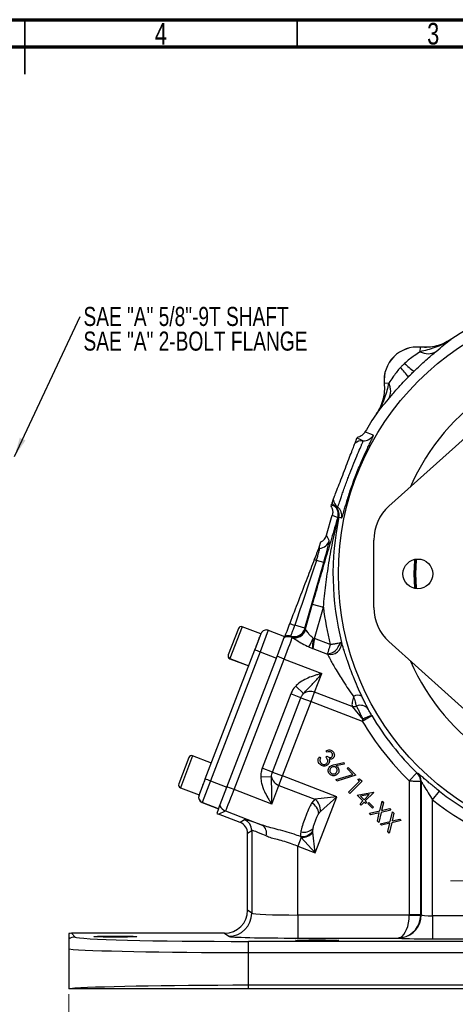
# Model space of a CAD drawing. Header units: inches. Extents: x 0.6 to 16.3, y 0.2 to 11.5.
# Tile 8 of 9: x 8.4 to 11.6, y 4.4 to 11.5. Entities that reach past the tile are written whole.
import ezdxf

# ---------------------------------------------------------------- set-up
doc = ezdxf.new("R2010")
doc.units = ezdxf.units.IN
doc.header["$MEASUREMENT"] = 0
doc.styles.add('SLDTEXTSTYLE0', font='TXT', dxfattribs={"width": 0.75})
doc.dimstyles.new('SLDDIMSTYLE1', dxfattribs={"dimtxt": 0.137795, "dimasz": 0.14, "dimexe": 0, "dimexo": 0.0625, "dimgap": 0.034449, "dimtad": 0, "dimdec": 1, "dimlfac": 1.5, "dimrnd": 1e-09, "dimzin": 12, "dimdsep": 46, "dimtxsty": 'SLDTEXTSTYLE0', "dimblk1": 'CLOSED', "dimblk2": 'CLOSED', "dimsah": 1, "dimcen": 0.09, "dimadec": 0, "dimazin": 3, "dimtfac": 1, "dimtdec": 1, "dimtofl": 0, "dimtmove": 0, "dimatfit": 3, "dimldrblk": 'CLOSED', "dimfxl": 0, "dimfrac": 2, "dimtolj": 1, "dimtzin": 12, "dimarcsym": 0})
doc.dimstyles.new('SLDDIMSTYLE6', dxfattribs={"dimtxt": 0.18, "dimasz": 0.14, "dimexe": 0, "dimexo": 0.0625, "dimgap": 0, "dimtad": 0, "dimtih": 1, "dimtoh": 1, "dimdec": 0, "dimrnd": 1e-09, "dimzin": 0, "dimdsep": 46, "dimtxsty": 'Standard', "dimsah": 1, "dimcen": 0.09, "dimadec": 0, "dimazin": 0, "dimtfac": 0.14, "dimtdec": 0, "dimtofl": 0, "dimtmove": 0, "dimatfit": 3, "dimfxl": 0, "dimfrac": 2, "dimtolj": 1, "dimtzin": 0, "dimarcsym": 0})

# ---------------------------------------------------------------- blocks, each defined once
blk = doc.blocks.new('_Closed')
at = {"color": 0, "linetype": 'ByBlock', "lineweight": -2}
for p, q in [((-1, 0.166667), (0, 0)), ((-1, 0.166667), (-1, -0.166667)), ((0, 0), (-1, -0.166667)), ((0, 0), (-1, 0))]:
    blk.add_line(p, q, dxfattribs=at)
blk = doc.blocks.new('_D_2')
at = {"color": 7, "linetype": 'Continuous', "lineweight": 0}
for p, q in [((11.8677, 4.903), (11.8677, 3.1104)), ((8.781, 4.449), (8.781, 3.1104)), ((10.377, 3.3482), (10.335, 3.3482)), ((10.335, 3.3482), (10.335, 3.1295)), ((10.6825, 3.3482), (10.7244, 3.3482)), ((10.7244, 3.3482), (10.7244, 3.1295)), ((8.781, 3.1498), (10.2142, 3.1498)), ((11.8677, 3.1498), (10.8453, 3.1498)), ((10.335, 3.1295), (10.377, 3.1295)), ((10.7244, 3.1295), (10.6825, 3.1295))]:
    blk.add_line(p, q, dxfattribs=at)
at = {"color": 7, "linetype": 'Continuous', "lineweight": 18, "xscale": 0.14, "yscale": 0.14, "rotation": 180.0000000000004}
blk.add_blockref('_Closed', (8.781, 3.1498, -0.5552), dxfattribs=at)
at = {"color": 7, "linetype": 'Continuous', "lineweight": 18, "xscale": 0.14, "yscale": 0.14}
blk.add_blockref('_Closed', (11.8677, 3.1498, -0.5552), dxfattribs=at)
at = {"color": 7, "linetype": 'Continuous', "lineweight": 18, "char_height": 0.1378, "attachment_point": 1, "style": 'SLDTEXTSTYLE0'}
for s, insert in [('118', (10.377, 3.3071)), ('4.6', (10.4025, 3.101))]:
    blk.add_mtext(s, dxfattribs=dict(at, insert=insert))
blk = doc.blocks.new('SW_CENTERMARKSYMBOL_0')
at = {"color": 0, "linetype": 'Continuous', "lineweight": 18}
for p, q in [((0, 0.1312), (0, 0.326)), ((-0.1312, 0), (-0.326, 0)), ((0, 0), (-0.0656, 0)), ((0, 0), (0, 0.0656)), ((0, 0), (0, -0.0656)), ((0, 0), (0.0656, 0)), ((0.1312, 0), (0.326, 0)), ((0, -0.1312), (0, -0.326))]:
    blk.add_line(p, q, dxfattribs=at)
blk = doc.blocks.new('SW_NOTE_0_2')
at = {"color": 0, "linetype": 'Continuous', "lineweight": 0, "char_height": 0.137795, "attachment_point": 1, "style": 'SLDTEXTSTYLE0'}
for s, insert in [('SAE "A" 5/8"-9T SHAFT', (0.0231, 0.0688)), ('SAE "A" 2-BOLT FLANGE', (0.0231, -0.1094))]:
    blk.add_mtext(s, dxfattribs=dict(at, insert=insert))

msp = doc.modelspace()

# ---------------------------------------------------------------- linework, layer by layer
at = {"color": 7, "linetype": 'Continuous', "lineweight": 70}
for p, q in [((0.5906, 11.4961), (16.3386, 11.4961)), ((0.7874, 11.2992), (16.1417, 11.2992))]:
    msp.add_line(p, q, dxfattribs=at)
at = {"color": 7, "linetype": 'Continuous', "lineweight": 35}
for p, q in [((8.4646, 11.4961), (8.4646, 11.1024)), ((8.4646, 11.2992), (8.4646, 11.4961)), ((10.4331, 11.2992), (10.4331, 11.4961))]:
    msp.add_line(p, q, dxfattribs=at)
at = {"color": 7, "linetype": 'Continuous', "lineweight": 25}
for p, q in [((11.321, 9.095), (11.3241, 9.1275)), ((11.3241, 9.1277), (11.3241, 9.1275)), ((11.5437, 9.1839), (11.5436, 9.1841)), ((11.0617, 8.8651), (11.0615, 8.8651)), ((11.0942, 8.8682), (11.0617, 8.8651)), ((11.0051, 8.6455), (11.0053, 8.6455)), ((11.0962, 7.9782), (11.7393, 8.5569)), ((10.9227, 8.5144), (10.9226, 8.5144)), ((10.6793, 7.9881), (10.6758, 7.9789)), ((10.6793, 7.9881), (10.7005, 7.98)), ((10.7005, 7.98), (10.7045, 7.9792)), ((10.6453, 7.7683), (10.6865, 7.9118)), ((10.6865, 7.9118), (10.6865, 7.9119)), ((10.6865, 7.9118), (10.7259, 7.8967)), ((10.7259, 7.8967), (10.7307, 7.9005)), ((10.7307, 7.9005), (10.7339, 7.8998)), ((10.6646, 7.7298), (10.6453, 7.7683)), ((10.5902, 7.6816), (10.6046, 7.719)), ((10.9866, 7.2442), (10.9866, 7.732)), ((10.5902, 7.6816), (10.5862, 7.671)), ((10.4883, 7.0951), (10.6246, 7.5703)), ((10.6246, 7.5703), (10.5721, 7.5854)), ((10.5419, 7.2699), (10.4896, 7.0876)), ((10.5419, 7.2699), (10.622, 7.247)), ((10.5572, 7.0213), (10.622, 7.247)), ((10.0075, 7.0937), (9.9344, 6.9033)), ((10.1708, 7.0539), (10.0351, 7.106)), ((10.1708, 7.0539), (10.1266, 6.9388)), ((10.2236, 7.08), (10.1639, 6.9245)), ((10.2236, 7.08), (10.3419, 7.0346)), ((10.4883, 7.0951), (10.4149, 7.1162)), ((10.4875, 7.0919), (10.4883, 7.0951)), ((10.4896, 7.0876), (10.4875, 7.0919)), ((10.2822, 6.8791), (10.3419, 7.0346)), ((10.3938, 7.0296), (10.3897, 7.0331)), ((10.3961, 7.0281), (10.3938, 7.0296)), ((10.549, 7.0237), (10.5572, 7.0213)), ((10.6712, 6.9776), (10.5572, 7.0213)), ((11.7393, 6.4193), (11.0962, 6.998)), ((9.7682, 6.0052), (10.1266, 6.9388)), ((10.1639, 6.9245), (9.8056, 5.9909)), ((10.1639, 6.9245), (10.2822, 6.8791)), ((10.5459, 6.948), (10.6505, 6.9079)), ((9.9238, 5.9455), (10.2822, 6.8791)), ((9.9464, 6.8749), (10.0821, 6.8229)), ((9.9467, 6.8757), (10.0824, 6.8236)), ((9.9767, 5.9278), (10.3392, 6.8721)), ((10.3392, 6.8721), (10.2871, 6.8921)), ((10.3392, 6.8721), (10.6108, 6.7678)), ((10.5588, 6.6325), (10.6108, 6.7678)), ((10.478, 6.622), (10.4222, 6.6766)), ((10.5329, 6.5648), (10.5588, 6.6325)), ((10.8291, 6.5287), (10.5588, 6.6325)), ((10.3868, 6.6209), (10.1802, 6.0827)), ((10.2532, 6.0546), (10.4598, 6.5928)), ((10.3263, 6.0266), (10.5329, 6.5648)), ((10.4598, 6.5928), (10.3868, 6.6209)), ((10.4598, 6.5928), (10.5329, 6.5648)), ((10.5329, 6.5648), (10.9032, 6.4226)), ((10.8291, 6.5287), (10.9074, 6.4353)), ((10.9032, 6.4226), (10.972, 6.4634)), ((10.9074, 6.4353), (10.9032, 6.4226)), ((10.972, 6.4634), (10.9716, 6.4641)), ((10.6501, 6.1984), (10.641, 6.2075)), ((9.6491, 6.1601), (9.576, 5.9697)), ((9.8124, 6.1203), (9.6767, 6.1724)), ((10.5937, 6.1661), (10.6024, 6.1574)), ((10.6396, 6.1628), (10.6478, 6.1709)), ((10.2532, 6.0546), (10.1802, 6.0827)), ((10.2532, 6.0546), (10.3263, 6.0266)), ((10.7036, 6.1101), (10.7707, 6.1234)), ((10.7732, 6.1113), (10.713, 6.099)), ((10.7707, 6.1234), (10.7732, 6.1113)), ((10.7926, 6.0803), (10.8009, 6.0887)), ((10.8351, 6.0378), (10.7926, 6.0803)), ((10.8009, 6.0887), (10.8572, 6.0324)), ((9.7682, 6.0052), (9.724, 5.8901)), ((9.8056, 5.9909), (9.7458, 5.8353)), ((9.8056, 5.9909), (9.9238, 5.9455)), ((10.2472, 6.0207), (10.1692, 6.0176)), ((10.3003, 5.9589), (10.3263, 6.0266)), ((10.7184, 5.8761), (10.3263, 6.0266)), ((10.7153, 6), (10.8351, 6.0378)), ((10.7188, 5.989), (10.7153, 6)), ((10.8572, 6.0324), (10.7188, 5.989)), ((10.8038, 5.9085), (10.8838, 5.9885)), ((10.9012, 5.9883), (10.8126, 5.8997)), ((10.8698, 6.0024), (10.8838, 6.0058)), ((10.8838, 5.9885), (10.8698, 6.0024)), ((10.8838, 6.0058), (10.9012, 5.9883)), ((11.2427, 5.9913), (11.2985, 6.0485)), ((11.2427, 5.9913), (11.2427, 5.0231)), ((11.304, 6.0466), (11.3017, 6.0456)), ((11.326, 5.9882), (11.3283, 5.9891)), ((11.326, 5.0231), (11.326, 5.9882)), ((11.3283, 5.9891), (11.3283, 5.0214)), ((9.588, 5.9414), (9.7237, 5.8893)), ((9.5883, 5.9421), (9.724, 5.8901)), ((9.8641, 5.7899), (9.9238, 5.9455)), ((9.9767, 5.9278), (9.9247, 5.9478)), ((10.2483, 5.8236), (9.9767, 5.9278)), ((10.2483, 5.8236), (10.3003, 5.9589)), ((10.3003, 5.9589), (10.5597, 5.8593)), ((11.4116, 5.8536), (11.4611, 5.9164)), ((10.5597, 5.8593), (10.5385, 5.8323)), ((10.7184, 5.8761), (10.5597, 5.8593)), ((10.5625, 5.47), (10.7184, 5.8761)), ((10.5998, 5.7694), (10.7184, 5.8761)), ((10.8126, 5.8997), (10.8038, 5.9085)), ((10.865, 5.8885), (10.9847, 5.9094)), ((10.9073, 5.8462), (10.865, 5.8885)), ((10.8867, 5.8256), (10.9073, 5.8462)), ((10.9528, 5.8916), (10.8897, 5.8808)), ((10.8897, 5.8808), (10.9158, 5.8547)), ((10.9158, 5.8547), (10.9528, 5.8916)), ((10.9865, 5.9076), (10.9247, 5.8458)), ((10.9247, 5.8458), (10.9354, 5.8351)), ((10.9847, 5.9094), (10.9865, 5.9076)), ((11.0295, 5.7741), (11.0462, 5.8434)), ((11.0462, 5.8434), (11.0565, 5.833)), ((11.4116, 5.0151), (11.4116, 5.8536)), ((9.7458, 5.8353), (9.7455, 5.8345)), ((9.8638, 5.7891), (9.7455, 5.8345)), ((9.7458, 5.8353), (9.8641, 5.7899)), ((9.8641, 5.7899), (9.8512, 5.7564)), ((9.8632, 5.7506), (9.9143, 5.7734)), ((9.864, 5.7897), (9.8641, 5.7899)), ((9.9143, 5.7734), (10.1799, 5.6714)), ((10.8956, 5.8167), (10.8867, 5.8256)), ((10.9162, 5.8373), (10.8956, 5.8167)), ((10.9269, 5.8266), (10.9162, 5.8373)), ((10.9354, 5.8351), (10.9269, 5.8266)), ((10.9437, 5.8279), (10.951, 5.8353)), ((10.9768, 5.7948), (10.9437, 5.8279)), ((10.951, 5.8353), (10.9842, 5.8021)), ((10.9556, 5.7567), (11.0295, 5.7741)), ((10.9842, 5.8021), (10.9768, 5.7948)), ((11.1094, 5.7802), (11.04, 5.7636)), ((11.0565, 5.833), (11.0431, 5.7772)), ((11.0431, 5.7772), (11.0992, 5.7904)), ((11.0992, 5.7904), (11.1094, 5.7802)), ((10.021, 5.6901), (9.8632, 5.7506)), ((10.0505, 5.7103), (10.021, 5.6901)), ((10.966, 5.7463), (10.9556, 5.7567)), ((11.0263, 5.7603), (10.966, 5.7463)), ((11.0121, 5.7001), (11.0263, 5.7603)), ((11.0225, 5.6898), (11.0121, 5.7001)), ((11.04, 5.7636), (11.0225, 5.6898)), ((11.0314, 5.6809), (11.1053, 5.6983)), ((11.1053, 5.6983), (11.122, 5.7676)), ((11.1852, 5.7044), (11.1158, 5.6878)), ((11.1323, 5.7573), (11.1189, 5.7014)), ((11.1189, 5.7014), (11.175, 5.7146)), ((11.122, 5.7676), (11.1323, 5.7573)), ((11.175, 5.7146), (11.1852, 5.7044)), ((10.0744, 5.6123), (10.1039, 5.6326)), ((10.1039, 5.6326), (10.1039, 5.0336)), ((10.5457, 5.6286), (10.547, 5.6465)), ((10.5466, 5.62), (10.5457, 5.6286)), ((11.0417, 5.6705), (11.0314, 5.6809)), ((11.1021, 5.6846), (11.0417, 5.6705)), ((11.0879, 5.6243), (11.1021, 5.6846)), ((11.1158, 5.6878), (11.0983, 5.614)), ((10.0744, 5.0558), (10.0744, 5.6123)), ((10.4616, 5.5822), (10.4371, 5.5182)), ((10.4558, 5.5886), (10.4616, 5.5822)), ((10.4616, 5.5822), (10.5625, 5.47)), ((10.5625, 5.47), (10.5466, 5.62)), ((11.0983, 5.614), (11.0879, 5.6243)), ((10.4371, 5.5182), (10.5625, 5.47)), ((10.4371, 5.021), (10.4371, 5.5182)), ((10.1039, 5.0336), (10.0744, 5.0558)), ((10.4371, 5.021), (10.4371, 4.8544)), ((11.2427, 5.021), (10.4371, 5.021)), ((11.326, 5.0231), (11.2427, 5.0231)), ((11.2427, 5.021), (11.3259, 5.0189)), ((11.3283, 5.0214), (11.326, 5.0231)), ((11.4116, 5.0151), (11.4116, 4.8485)), ((11.8076, 5.0151), (11.4116, 5.0151)), ((8.781, 4.8869), (8.781, 4.8475)), ((8.8271, 4.8621), (8.8, 4.8892)), ((9.9078, 4.8892), (8.8, 4.8892)), ((9.9078, 4.8892), (9.9374, 4.867)), ((10.4371, 4.8544), (11.1626, 4.8544)), ((11.4116, 4.8485), (12.3239, 4.8485)), ((8.781, 4.7756), (8.781, 4.4884)), ((10.08, 4.7502), (10.08, 4.8301)), ((13.6489, 4.8301), (10.08, 4.8301)), ((10.08, 4.7502), (13.6489, 4.7502)), ((10.08, 4.5127), (10.08, 4.7502)), ((8.792, 4.4884), (8.781, 4.4884)), ((10.08, 4.4884), (10.08, 4.5127)), ((13.6489, 4.5127), (10.08, 4.5127)), ((13.6489, 4.4884), (10.08, 4.4884))]:
    msp.add_line(p, q, dxfattribs=at)
at = {"color": 8, "linetype": 'Continuous', "lineweight": 25}
for p, q in [((10.0351, 7.106), (9.9467, 6.8757)), ((9.9467, 6.8757), (9.9464, 6.8749)), ((9.6767, 6.1724), (9.5883, 5.9421)), ((9.5883, 5.9421), (9.588, 5.9414))]:
    msp.add_line(p, q, dxfattribs=at)
at = {"color": 7, "linetype": 'Continuous', "lineweight": 25, "flags": 128}
for points in [[(10.9829, 8.4909), (10.9776, 8.493), (10.9566, 8.5012), (10.9227, 8.5144)], [(10.908, 8.4514), (10.9028, 8.4534), (10.8818, 8.4615), (10.8637, 8.4685)], [(10.7049, 7.9793), (10.7101, 7.9773), (10.724, 7.972)], [(10.7339, 7.8998), (10.7392, 7.8978), (10.7532, 7.8926)], [(11.2924, 7.595), (11.2919, 7.5889), (11.2883, 7.4881)], [(11.2883, 7.4881), (11.2919, 7.3873), (11.2924, 7.3812)]]:
    msp.add_lwpolyline(points, dxfattribs=at)
at = {"color": 8, "linetype": 'Continuous', "lineweight": 25, "flags": 128}
for points in [[(11.2785, 7.4881), (11.2821, 7.5884), (11.2824, 7.5934)], [(11.2857, 7.594), (11.2853, 7.5894), (11.2817, 7.4881)], [(11.2824, 7.3828), (11.2821, 7.3878), (11.2785, 7.4881)], [(11.2817, 7.4881), (11.2853, 7.3868), (11.2857, 7.3822)]]:
    msp.add_lwpolyline(points, dxfattribs=at)
at = {"color": 7, "linetype": 'Continuous', "lineweight": 25}
for centre, radius in [((12.7011, 7.4881), 1.9707), ((11.3051, 7.4881), 0.1077)]:
    msp.add_circle(centre, radius, dxfattribs=at)
for centre, radius, start, end in [((12.7011, 7.4881), 2.0533, 55.68866, 124.31134), ((11.3011, 8.8881), 0.2407, 84.52223, 185.47777), ((11.3011, 8.8881), 0.2405, 84.51489, 185.48511), ((11.3768, 9.1953), 0.1148, 240.90304, 301.45399), ((10.9873, 8.7655), 0.2874, 30.49936, 48.25232), ((11.4237, 9.2018), 0.2874, 221.74768, 239.50064), ((10.9939, 8.8124), 0.1148, 328.54601, 29.09696), ((12.7011, 7.4881), 2.0533, 145.68866, 150.01049), ((10.9138, 8.5312), 0.08, 265.87047, 329.75141), ((10.9023, 8.3717), 0.08, 85.86485, 131.15251), ((10.7519, 8.0412), 0.0799, 211.39727, 229.93793), ((10.7538, 8.0425), 0.0803, 210.39756, 232.06472), ((10.754, 8.0423), 0.0799, 209.99106, 232.03919), ((10.7731, 8.0351), 0.08, 186.84749, 232.13515), ((10.649, 7.9188), 0.08, 343.98441, 49.92783), ((10.6537, 7.9185), 0.0791, 346.83627, 50.04854), ((10.6556, 7.9162), 0.08, 348.15756, 52.02966), ((11.3177, 7.732), 0.3312, 131.98469, 180), ((10.6749, 7.9089), 0.08, 348.24859, 52.12953), ((12.7011, 7.4881), 2.0098, 168.17845, 194.3092), ((10.5876, 7.752), 0.0801, 274.94951, 343.90746), ((10.6014, 7.5924), 0.0801, 94.94489, 100.99148), ((11.3073, 9.4418), 1.9967, 247.89062, 248.39372), ((12.7011, 7.4881), 2.0931, 186.61581, 194.11826), ((11.3177, 7.2442), 0.3312, 180, 228.01531), ((16.6836, 23.435), 17.4814, 248.85874, 248.98634), ((10.0274, 7.0861), 0.0213, 69, 159), ((10.2093, 7.0427), 0.04, 69, 159), ((10.4105, 7.1141), 0.0801, 253.46031, 343.90766), ((10.4127, 7.1098), 0.0801, 253.35459, 343.90768), ((10.4166, 7.1058), 0.0795, 253.39139, 344.20139), ((10.3676, 6.953), 0.0803, 69.18139, 110.51555), ((10.3676, 6.9539), 0.0801, 70.85707, 110.3491), ((10.3668, 6.9564), 0.0801, 73.34254, 108.86771), ((10.3649, 6.9606), 0.08, 73.44764, 105.91912), ((10.1265, 7.2046), 0.4596, 327.9309, 336.82233), ((10.6354, 7.0179), 0.111, 277.81046, 345.46101), ((10.6713, 6.9869), 0.0824, 255.95677, 3.12689), ((0.4047, -18.4713), 27.2064, 68.97894, 69.06318), ((9.954, 6.8949), 0.0213, 159, 249), ((9.9543, 6.8956), 0.0213, 159, 249), ((10.5275, 6.5569), 0.0818, 67.49934, 127.23491), ((10.8725, 6.5491), 0.0619, 63.96451, 121.27064), ((10.8383, 6.6055), 0.0773, 263.22283, 287.84233), ((10.8901, 6.4676), 0.0702, 36.84227, 113.61876), ((12.7011, 7.4881), 2.0898, 210.65257, 225.74565), ((11.0153, 6.2808), 0.1884, 103.39765, 124.93181), ((12.7011, 7.4881), 2.0099, 210.65257, 225.74565), ((9.6691, 6.1525), 0.0213, 69, 159), ((0.0463, -19.4049), 27.2064, 68.97894, 69.06318), ((10.3276, 6.036), 0.0818, 190.76509, 250.50066), ((11.2459, 5.9881), 0.0801, 0.03058, 45.83945), ((11.2482, 5.9891), 0.0801, 0.0306, 45.86612), ((9.5957, 5.9613), 0.0213, 159, 249), ((9.596, 5.9621), 0.0213, 159, 249), ((12.7011, 7.4881), 2.002, 231.72847, 259.56328), ((9.7598, 5.8718), 0.04, 159, 249), ((9.7601, 5.8726), 0.04, 159, 249), ((10.5027, 5.78), 0.0977, 353.75158, 54.24842), ((12.7011, 7.4881), 2.0819, 231.72847, 259.56328), ((9.9431, 5.8481), 0.08, 207.59422, 248.92282), ((10.4902, 5.7458), 0.099, 5.52242, 60.84324), ((10.0205, 5.6325), 0.0834, 0.05219, 68.94781), ((10.1427, 5.6145), 0.068, 342.18161, 56.84741), ((10.4665, 5.6857), 0.0977, 263.75555, 324.25866), ((10.4801, 5.7195), 0.099, 257.15676, 312.47758), ((10.4654, 5.6881), 0.106, 267.95385, 320.04615), ((9.9372, 5.0338), 0.1668, 270.06892, 359.94636), ((11.1615, 5.0216), 0.1668, 280.53106, 359.94329), ((11.1593, 5.0232), 0.1667, 358.52616, 359.97382), ((8.8271, 4.7821), 0.08, 90.04245, 125.20579), ((11.1855, 4.901), 0.0439, 258.63391, 278.46993)]:
    msp.add_arc(centre, radius, start, end, dxfattribs=at)
at = {"color": 8, "linetype": 'Continuous', "lineweight": 25}
for start, end in [(23.5162, 156.4838), (203.5162, 336.4838)]:
    msp.add_arc((12.7011, 7.4881), 1.5801, start, end, dxfattribs=at)
at = {"color": 7, "linetype": 'Continuous', "lineweight": 25}
for centre, major_axis, ratio, start_param, end_param in [((10.5684, 7.7905), (-0.0357, 0.0717), 0.998667, 3.147221, 3.969959), ((10.6192, 7.5724), (0.0452, 0.1576), 0.034788, 4.709342, 6.245231), ((11.0946, 6.7351), (-1.0825, 2.2951), 0.022792, 1.13498, 1.139468), ((10.3713, 6.9771), (0.5813, 1.737), 0.001529, 1.213571, 1.491176), ((10.5658, 7.0511), (0.0761, -0.0368), 0.066735, 3.187995, 3.47672), ((10.3364, 6.8732), (0.0597, 0.1556), 0.018159, 4.712389, 6.194904), ((10.5003, 6.934), (-1.0825, 2.2951), 0.022792, 1.515002, 1.51685), ((10.5627, 7.0192), (0.0162, 0.083), 0.068016, 1.558839, 2.613717), ((9.9739, 5.9289), (0.0597, 0.1556), 0.018159, 3.176499, 4.712389), ((9.892, 5.8253), (-0.0732, -0.0326), 0.998783, 0.618044, 0.784789), ((10.4669, 5.5499), (0.4166, -0.1601), 0.032596, 2.343173, 3.119213), ((9.991, 5.6122), (-0.0687, -0.0472), 0.999103, 2.539873, 3.743313), ((10.4371, 5.4722), (0.3333, -0.1602), 0.037993, 2.348907, 3.124947), ((9.9076, 5.0559), (0.1335, -0.1001), 0.999049, 5.356262, 6.926144), ((10.4371, 5.0341), (0.3333, 0), 0.039279, 3.176499, 4.712389), ((11.1622, 5.021), (0.0027, 0.1667), 0.482584, 3.35844, 4.720341), ((11.1622, 5.021), (0.0543, 0.1579), 0.978221, 3.662517, 5.024418), ((11.1593, 5.0232), (0.0667, -0.05), 0.999049, 0.617693, 0.642959), ((11.4116, 5.0216), (0.0833, 0), 0.078558, 3.176499, 4.712389), ((8.8, 4.8092), (0.0566, -0.0566), 0.999315, 2.356537, 2.595912), ((10.08, 4.863), (1.2533, 0), 0.026186, 3.167773, 4.712389), ((10.4371, 4.8675), (0.5, 0), 0.026186, 3.176499, 4.712389), ((11.4116, 4.855), (0.25, 0), 0.026186, 3.235062, 4.712389), ((10.08, 4.783), (1.3333, 0), 0.024615, 3.369097, 4.712389), ((10.08, 4.4799), (1.3333, 0), 0.024615, 1.570796, 2.880021)]:
    msp.add_ellipse(centre, major_axis=major_axis, ratio=ratio, start_param=start_param, end_param=end_param, dxfattribs=at)
for centre in [(9.1177, 4.8652), (10.5764, 4.8368)]:
    msp.add_ellipse(centre, major_axis=(0.1562, 0), ratio=0.026186, dxfattribs=at)
for points, knots in [([(11.5437, 9.1839), (11.5435, 9.1838), (11.5251, 9.1709), (11.4873, 9.1485), (11.4129, 9.1168), (11.3567, 9.1035), (11.321, 9.095)], [0, 0, 0, 0, 0.00233, 0.278135, 0.541057, 1, 1, 1, 1]), ([(11.5436, 9.1841), (11.5274, 9.1742), (11.4945, 9.154), (11.4397, 9.1354), (11.3822, 9.1251), (11.3436, 9.1268), (11.3241, 9.1277)], [0, 0, 0, 0, 0.246215, 0.500001, 0.746214, 1, 1, 1, 1]), ([(11.5437, 9.1839), (11.5428, 9.1833), (11.5266, 9.1723), (11.4927, 9.1536), (11.4393, 9.135), (11.3822, 9.1249), (11.3436, 9.1266), (11.3241, 9.1275)], [0, 0, 0, 0, 0.014322, 0.253699, 0.500028, 0.74622, 1, 1, 1, 1]), ([(11.4367, 9.0974), (11.4559, 9.1134), (11.4849, 9.1377), (11.5186, 9.1644), (11.5352, 9.1774), (11.5436, 9.1839), (11.5437, 9.1839)], [0, 0, 0, 0, 0.493398, 0.7450289, 0.9974526, 1, 1, 1, 1]), ([(11.321, 9.095), (11.3072, 9.0856), (11.2833, 9.0691), (11.2434, 9.0401), (11.2208, 9.0205), (11.2093, 9.0105)], [0, 0, 0, 0, 0.398876, 0.694912, 1, 1, 1, 1]), ([(11.2778, 8.9542), (11.281, 8.9572), (11.2984, 8.9742), (11.3309, 9.0048), (11.3713, 9.0412), (11.4076, 9.0727), (11.4269, 9.0891), (11.4367, 9.0974)], [0, 0, 0, 0, 0.054789, 0.306864, 0.566571, 0.779999, 1, 1, 1, 1]), ([(11.1787, 8.9799), (11.1767, 8.9776), (11.1656, 8.9654), (11.1467, 8.9423), (11.1194, 8.9051), (11.1036, 8.882), (11.0942, 8.8682)], [0, 0, 0, 0, 0.061603, 0.328469, 0.601193, 1, 1, 1, 1]), ([(11.0918, 8.7525), (11.0998, 8.762), (11.1161, 8.7812), (11.1485, 8.8184), (11.188, 8.8624), (11.2191, 8.8948), (11.235, 8.9113)], [0, 0, 0, 0, 0.21336, 0.43352, 0.711269, 1, 1, 1, 1]), ([(11.0615, 8.8651), (11.0624, 8.8461), (11.0642, 8.8076), (11.0541, 8.7506), (11.0354, 8.6952), (11.0153, 8.6623), (11.0051, 8.6455)], [0, 0, 0, 0, 0.246215, 0.500001, 0.746214, 1, 1, 1, 1]), ([(11.0942, 8.8682), (11.0857, 8.8325), (11.0724, 8.7763), (11.0407, 8.7019), (11.0183, 8.6641), (11.0054, 8.6456), (11.0053, 8.6455)], [0, 0, 0, 0, 0.4589434, 0.7218646, 0.9976696, 1, 1, 1, 1]), ([(11.0617, 8.8651), (11.0626, 8.8466), (11.0644, 8.8092), (11.0549, 8.7527), (11.0364, 8.6967), (11.0158, 8.6627), (11.0053, 8.6455)], [0, 0, 0, 0, 0.239385, 0.485722, 0.738731, 1, 1, 1, 1]), ([(11.0053, 8.6455), (11.0053, 8.6456), (11.0117, 8.6539), (11.0247, 8.6706), (11.0515, 8.7043), (11.0757, 8.7333), (11.0918, 8.7525)], [0, 0, 0, 0, 0.002547, 0.254971, 0.506602, 1, 1, 1, 1]), ([(10.7532, 7.8926), (10.7537, 7.8928), (10.755, 7.8935), (10.7588, 7.903), (10.7647, 7.9216), (10.7726, 7.9485), (10.7825, 7.9824), (10.7945, 8.0223), (10.8085, 8.0668), (10.8246, 8.1148), (10.8424, 8.1647), (10.8616, 8.2153), (10.8818, 8.2652), (10.9022, 8.3126), (10.922, 8.3566), (10.9403, 8.3955), (10.9562, 8.4288), (10.9691, 8.4555), (10.9782, 8.4752), (10.9834, 8.4879), (10.9831, 8.4899), (10.9829, 8.4909)], [0, 0, 0, 0, 0.038378, 0.09291, 0.147439, 0.201566, 0.255685, 0.308751, 0.361806, 0.414177, 0.466541, 0.51909, 0.571642, 0.624715, 0.677797, 0.731116, 0.784444, 0.838115, 0.891791, 0.945895, 1, 1, 1, 1]), ([(10.8664, 8.4755), (10.8661, 8.4746), (10.8649, 8.4716), (10.8642, 8.4698), (10.8637, 8.4685)], [0, 0, 0, 0, 0.30853, 1, 1, 1, 1]), ([(10.9226, 8.5144), (10.9174, 8.5071), (10.9069, 8.4925), (10.886, 8.48), (10.8718, 8.4768), (10.8664, 8.4755)], [0, 0, 0, 0, 0.381475, 0.762946, 1, 1, 1, 1]), ([(10.6937, 8.0256), (10.6952, 8.0295), (10.6982, 8.0373), (10.7138, 8.0781), (10.7355, 8.1345), (10.7612, 8.2014), (10.7876, 8.2702), (10.812, 8.3338), (10.832, 8.3858), (10.8457, 8.4217), (10.8484, 8.4285), (10.8497, 8.4319)], [0, 0, 0, 0, 0.11604, 0.231742, 0.345909, 0.4574, 0.56622, 0.674467, 0.78353, 0.895363, 1, 1, 1, 1]), ([(10.724, 7.972), (10.7241, 7.972), (10.7247, 7.9719), (10.7267, 7.975), (10.7315, 7.9869), (10.7384, 8.0063), (10.7472, 8.0322), (10.758, 8.0638), (10.7703, 8.0997), (10.7842, 8.1387), (10.7981, 8.1769), (10.8172, 8.2274), (10.8418, 8.2892), (10.8702, 8.3569), (10.8897, 8.4019), (10.9008, 8.4282), (10.9079, 8.4463), (10.908, 8.4495), (10.908, 8.4514)], [0, 0, 0, 0, 0.006161, 0.063352, 0.120542, 0.177332, 0.234121, 0.290541, 0.346953, 0.401458, 0.455955, 0.500533, 0.600866, 0.700037, 0.802436, 0.856851, 0.911266, 1, 1, 1, 1]), ([(10.8497, 8.4319), (10.8508, 8.4348), (10.8564, 8.4494), (10.8608, 8.4608), (10.8628, 8.4661), (10.8637, 8.4685)], [0, 0, 0, 0, 0.118179, 0.590932, 1, 1, 1, 1]), ([(10.6758, 7.9789), (10.6785, 7.9742), (10.6858, 7.9619), (10.6913, 7.9385), (10.6881, 7.9207), (10.6865, 7.9119)], [0, 0, 0, 0, 0.230653, 0.615325, 1, 1, 1, 1]), ([(10.6793, 7.9881), (10.6796, 7.9887), (10.6802, 7.9904), (10.6813, 7.9934), (10.6821, 7.9952)], [0, 0, 0, 0, 0.376405, 1, 1, 1, 1]), ([(10.6848, 8.0024), (10.6853, 8.0038), (10.6874, 8.0091), (10.691, 8.0186), (10.6937, 8.0256)], [0, 0, 0, 0, 0.273641, 1, 1, 1, 1]), ([(10.7045, 7.9792), (10.7046, 7.9792), (10.7047, 7.9793), (10.7048, 7.9793), (10.7049, 7.9793)], [0, 0, 0, 0, 0.4790001, 1, 1, 1, 1]), ([(10.7259, 7.8967), (10.7108, 7.846), (10.6806, 7.7445), (10.6349, 7.5896), (10.5885, 7.4315), (10.5575, 7.3239), (10.5419, 7.2699)], [0, 0, 0, 0, 0.247523, 0.495355, 0.746644, 1, 1, 1, 1]), ([(10.622, 7.247), (10.6273, 7.3008), (10.6381, 7.4088), (10.6619, 7.5717), (10.6916, 7.7361), (10.7177, 7.8457), (10.7307, 7.9005)], [0, 0, 0, 0, 0.243652, 0.488293, 0.743873, 1, 1, 1, 1]), ([(10.5862, 7.671), (10.5857, 7.6697), (10.5846, 7.667), (10.5791, 7.6527), (10.5713, 7.6324), (10.5631, 7.6108), (10.5578, 7.597), (10.5558, 7.5919)], [0, 0, 0, 0, 0.2156878, 0.4316876, 0.6495951, 0.8692818, 1, 1, 1, 1]), ([(10.5721, 7.5854), (10.5738, 7.5912), (10.5782, 7.6065), (10.5842, 7.6277), (10.5896, 7.6482), (10.5934, 7.6638), (10.5947, 7.6709), (10.5946, 7.672), (10.5945, 7.6722)], [0, 0, 0, 0, 0.133792, 0.349993, 0.507743, 0.714732, 0.929626, 1, 1, 1, 1]), ([(10.5558, 7.5919), (10.5386, 7.5472), (10.4795, 7.3933), (10.4205, 7.2394), (10.3785, 7.1302)], [0, 0, 0, 0, 0.290666, 1, 1, 1, 1]), ([(10.3785, 7.1302), (10.3746, 7.1198), (10.3666, 7.099), (10.356, 7.0713), (10.3479, 7.0503), (10.3439, 7.0398), (10.3432, 7.0381), (10.343, 7.0375)], [0, 0, 0, 0, 0.222174, 0.444339, 0.666786, 0.889725, 1, 1, 1, 1]), ([(10.1266, 6.9388), (10.1323, 6.9537), (10.1411, 6.9766), (10.1516, 7.0041), (10.1589, 7.023), (10.1648, 7.0383), (10.1704, 7.053), (10.1713, 7.0555), (10.1719, 7.057)], [0, 0, 0, 0, 0.239457, 0.368361, 0.5, 0.631639, 0.760543, 1, 1, 1, 1]), ([(10.3878, 7.0373), (10.3878, 7.038), (10.3878, 7.0396), (10.3905, 7.0485), (10.3955, 7.0634), (10.4024, 7.0828), (10.4097, 7.1025), (10.4139, 7.1137), (10.4149, 7.1162)], [0, 0, 0, 0, 0.143666, 0.362557, 0.499576, 0.718483, 0.937389, 1, 1, 1, 1]), ([(10.549, 7.0237), (10.5411, 7.0298), (10.5251, 7.0422), (10.5102, 7.0627), (10.5011, 7.0753), (10.496, 7.0816), (10.4941, 7.0832), (10.4931, 7.0841)], [0, 0, 0, 0, 0.287489, 0.585556, 0.818707, 0.895758, 1, 1, 1, 1]), ([(10.3961, 7.0281), (10.397, 7.0276), (10.4057, 7.0227), (10.4287, 7.0078), (10.4684, 6.983), (10.4997, 6.9682), (10.516, 6.9606)], [0, 0, 0, 0, 0.032981, 0.337416, 0.655229, 1, 1, 1, 1]), ([(10.5459, 6.948), (10.5459, 6.9481), (10.5459, 6.9483), (10.5457, 6.9501), (10.5455, 6.9539), (10.5455, 6.9648), (10.5466, 6.985), (10.5483, 7.008), (10.5489, 7.021), (10.549, 7.0237)], [0, 0, 0, 0, 0.004059, 0.014675, 0.106497, 0.221319, 0.565606, 0.911316, 1, 1, 1, 1]), ([(10.6712, 6.9776), (10.6713, 6.9776), (10.6741, 6.978), (10.6796, 6.979), (10.6883, 6.9805), (10.7032, 6.9831), (10.7163, 6.9853), (10.7316, 6.988), (10.7378, 6.9891), (10.7429, 6.99)], [0, 0, 0, 0, 0.0034307, 0.0967742, 0.1892353, 0.3091438, 0.6284186, 0.6935829, 1, 1, 1, 1]), ([(10.7536, 6.9914), (10.7521, 6.9913), (10.7503, 6.9913), (10.744, 6.9902), (10.7429, 6.99)], [0, 0, 0, 0, 0.809719, 1, 1, 1, 1]), ([(10.8997, 6.6048), (10.8893, 6.6271), (10.8686, 6.6717), (10.8404, 6.739), (10.8158, 6.8028), (10.7963, 6.8576), (10.7805, 6.9053), (10.7658, 6.9517), (10.7581, 6.9767), (10.7536, 6.9914)], [0, 0, 0, 0, 0.168884, 0.337732, 0.479286, 0.620696, 0.732062, 0.843325, 1, 1, 1, 1]), ([(10.516, 6.9606), (10.5171, 6.9601), (10.5225, 6.9577), (10.5316, 6.954), (10.5403, 6.9503), (10.5448, 6.9485), (10.5457, 6.9481), (10.5459, 6.948)], [0, 0, 0, 0, 0.1131466, 0.55018, 0.9074407, 0.987255, 1, 1, 1, 1]), ([(10.6712, 6.9776), (10.6712, 6.9775), (10.6704, 6.9747), (10.6688, 6.9694), (10.6663, 6.961), (10.662, 6.9465), (10.6582, 6.9338), (10.6537, 6.9188), (10.6519, 6.9128), (10.6505, 6.9079)], [0, 0, 0, 0, 0.00343, 0.09677, 0.189228, 0.308603, 0.627922, 0.693581, 1, 1, 1, 1]), ([(10.6505, 6.9079), (10.6506, 6.9078), (10.6509, 6.9075), (10.6512, 6.9072), (10.6513, 6.9069)], [0, 0, 0, 0, 0.209807, 1, 1, 1, 1]), ([(10.6513, 6.9069), (10.6575, 6.8953), (10.6684, 6.8748), (10.6881, 6.839), (10.7094, 6.8014), (10.7348, 6.7586), (10.7664, 6.7084), (10.8018, 6.6555), (10.8275, 6.6199), (10.8404, 6.602)], [0, 0, 0, 0, 0.141796, 0.249424, 0.357201, 0.501868, 0.646684, 0.82333, 1, 1, 1, 1]), ([(10.6108, 6.7678), (10.6107, 6.7678), (10.602, 6.7654), (10.5849, 6.7607), (10.5511, 6.7508), (10.5103, 6.7364), (10.4649, 6.7128), (10.4366, 6.6911), (10.4235, 6.6779), (10.4222, 6.6766)], [0, 0, 0, 0, 0.001933, 0.126805, 0.251622, 0.499636, 0.737052, 0.973799, 1, 1, 1, 1]), ([(10.478, 6.622), (10.4788, 6.623), (10.496, 6.6441), (10.5329, 6.679), (10.5768, 6.7279), (10.6026, 6.7583), (10.6107, 6.7677), (10.6108, 6.7678)], [0, 0, 0, 0, 0.018902, 0.426946, 0.821584, 0.997921, 1, 1, 1, 1]), ([(10.4222, 6.6766), (10.4207, 6.675), (10.4071, 6.6607), (10.395, 6.6416), (10.3876, 6.6231), (10.3868, 6.6209)], [0, 0, 0, 0, 0.096771, 0.892035, 1, 1, 1, 1]), ([(10.4598, 6.5928), (10.4603, 6.5941), (10.4641, 6.6037), (10.4703, 6.6138), (10.4773, 6.6212), (10.478, 6.622)], [0, 0, 0, 0, 0.112705, 0.906271, 1, 1, 1, 1]), ([(10.8404, 6.602), (10.8402, 6.6013), (10.8355, 6.5862), (10.8278, 6.5584), (10.8287, 6.5385), (10.8291, 6.5287)], [0, 0, 0, 0, 0.023642, 0.518923, 1, 1, 1, 1]), ([(10.8404, 6.602), (10.844, 6.5884), (10.8506, 6.5638), (10.8569, 6.5429), (10.8611, 6.5338), (10.8619, 6.5319)], [0, 0, 0, 0, 0.498998, 0.899108, 1, 1, 1, 1]), ([(10.9462, 6.5097), (10.9451, 6.5119), (10.9393, 6.5235), (10.9291, 6.5441), (10.9143, 6.5742), (10.9046, 6.5945), (10.8997, 6.6048)], [0, 0, 0, 0, 0.0865946, 0.4636279, 0.7274973, 1, 1, 1, 1]), ([(10.8619, 6.5319), (10.8653, 6.5245), (10.8739, 6.5053), (10.8904, 6.4704), (10.9027, 6.4449), (10.9074, 6.4353)], [0, 0, 0, 0, 0.281747, 0.729864, 1, 1, 1, 1]), ([(10.9716, 6.4641), (10.9713, 6.4646), (10.9695, 6.4676), (10.9623, 6.48), (10.954, 6.4949), (10.9478, 6.5066), (10.9464, 6.5093), (10.9462, 6.5097)], [0, 0, 0, 0, 0.033201, 0.184022, 0.765509, 0.963391, 1, 1, 1, 1]), ([(10.641, 6.2075), (10.6454, 6.2099), (10.6541, 6.2146), (10.6683, 6.2155), (10.6808, 6.2119), (10.6868, 6.2068), (10.6898, 6.2043)], [0, 0, 0, 0, 0.280367, 0.559802, 0.779809, 1, 1, 1, 1]), ([(10.6811, 6.1957), (10.6787, 6.1977), (10.6738, 6.2017), (10.6622, 6.2033), (10.6547, 6.2003), (10.6501, 6.1984)], [0, 0, 0, 0, 0.280108, 0.5597, 1, 1, 1, 1]), ([(10.6832, 6.1652), (10.6851, 6.1677), (10.6889, 6.1729), (10.6888, 6.1822), (10.6861, 6.19), (10.6828, 6.1938), (10.6811, 6.1957)], [0, 0, 0, 0, 0.278749, 0.558588, 0.779116, 1, 1, 1, 1]), ([(10.6898, 6.2043), (10.6929, 6.2003), (10.6992, 6.1924), (10.702, 6.1783), (10.6997, 6.1653), (10.6948, 6.159), (10.6924, 6.1559)], [0, 0, 0, 0, 0.279978, 0.559774, 0.780047, 1, 1, 1, 1]), ([(10.5968, 6.111), (10.5932, 6.1154), (10.5858, 6.1241), (10.5832, 6.1404), (10.5867, 6.1547), (10.5914, 6.1623), (10.5937, 6.1661)], [0, 0, 0, 0, 0.279839, 0.558922, 0.779224, 1, 1, 1, 1]), ([(10.6024, 6.1574), (10.6005, 6.154), (10.5973, 6.1481), (10.5967, 6.1413), (10.5965, 6.1383)], [0, 0, 0, 0, 0.560712, 1, 1, 1, 1]), ([(10.5965, 6.1383), (10.5972, 6.1343), (10.5986, 6.1272), (10.6034, 6.1218), (10.6056, 6.1195)], [0, 0, 0, 0, 0.558676, 1, 1, 1, 1]), ([(10.6463, 6.1175), (10.6483, 6.12), (10.6523, 6.125), (10.6542, 6.1347), (10.652, 6.1488), (10.6447, 6.157), (10.6396, 6.1628)], [0, 0, 0, 0, 0.1866723, 0.3735058, 0.5602504, 1, 1, 1, 1]), ([(10.6478, 6.1709), (10.6506, 6.1685), (10.6562, 6.1636), (10.666, 6.1597), (10.6761, 6.1598), (10.6808, 6.1634), (10.6832, 6.1652)], [0, 0, 0, 0, 0.280953, 0.561433, 0.7808, 1, 1, 1, 1]), ([(10.6657, 6.131), (10.6649, 6.1265), (10.6634, 6.1184), (10.6581, 6.1122), (10.6557, 6.1095)], [0, 0, 0, 0, 0.559504, 1, 1, 1, 1]), ([(10.6924, 6.1559), (10.6901, 6.1539), (10.6855, 6.1501), (10.675, 6.147), (10.6675, 6.1483), (10.6628, 6.1491)], [0, 0, 0, 0, 0.280348, 0.560451, 1, 1, 1, 1]), ([(10.6628, 6.1491), (10.664, 6.1458), (10.6661, 6.14), (10.6658, 6.1338), (10.6657, 6.131)], [0, 0, 0, 0, 0.559801, 1, 1, 1, 1]), ([(10.1802, 6.0827), (10.177, 6.0734), (10.1699, 6.0524), (10.1695, 6.0301), (10.1692, 6.0176)], [0, 0, 0, 0, 0.438478, 1, 1, 1, 1]), ([(10.2472, 6.0207), (10.2474, 6.0271), (10.2477, 6.0387), (10.2515, 6.0497), (10.2532, 6.0546)], [0, 0, 0, 0, 0.549886, 1, 1, 1, 1]), ([(10.6557, 6.1095), (10.6508, 6.1058), (10.6409, 6.0983), (10.6232, 6.0968), (10.6079, 6.1015), (10.6005, 6.1078), (10.5968, 6.111)], [0, 0, 0, 0, 0.279417, 0.55893, 0.779311, 1, 1, 1, 1]), ([(10.6056, 6.1195), (10.6088, 6.1167), (10.6154, 6.1111), (10.6274, 6.1091), (10.6384, 6.1111), (10.6436, 6.1154), (10.6463, 6.1175)], [0, 0, 0, 0, 0.280313, 0.559638, 0.779898, 1, 1, 1, 1]), ([(10.6675, 6.0403), (10.664, 6.0448), (10.657, 6.0537), (10.6553, 6.0699), (10.6593, 6.0841), (10.6649, 6.0909), (10.6677, 6.0943)], [0, 0, 0, 0, 0.279715, 0.559076, 0.779551, 1, 1, 1, 1]), ([(10.6677, 6.0943), (10.6738, 6.0987), (10.6847, 6.1064), (10.6978, 6.109), (10.7036, 6.1101)], [0, 0, 0, 0, 0.558238, 1, 1, 1, 1]), ([(10.6765, 6.0858), (10.674, 6.0828), (10.6692, 6.0766), (10.6682, 6.0655), (10.6706, 6.0556), (10.6745, 6.051), (10.6765, 6.0486)], [0, 0, 0, 0, 0.279559, 0.559347, 0.779602, 1, 1, 1, 1]), ([(10.7138, 6.0859), (10.7107, 6.0883), (10.7045, 6.0932), (10.6934, 6.0941), (10.6835, 6.0918), (10.6788, 6.0878), (10.6765, 6.0858)], [0, 0, 0, 0, 0.279559, 0.559349, 0.779582, 1, 1, 1, 1]), ([(10.713, 6.099), (10.7151, 6.0978), (10.719, 6.0958), (10.7222, 6.0928), (10.7236, 6.0916)], [0, 0, 0, 0, 0.560059, 1, 1, 1, 1]), ([(10.7137, 6.0486), (10.7161, 6.0517), (10.721, 6.0578), (10.722, 6.069), (10.7197, 6.0788), (10.7157, 6.0835), (10.7138, 6.0859)], [0, 0, 0, 0, 0.279563, 0.559339, 0.779585, 1, 1, 1, 1]), ([(10.7236, 6.0916), (10.727, 6.0873), (10.7337, 6.0787), (10.7346, 6.0631), (10.7308, 6.0496), (10.7253, 6.0431), (10.7225, 6.0399)], [0, 0, 0, 0, 0.279373, 0.559056, 0.779422, 1, 1, 1, 1]), ([(9.7228, 5.8869), (9.7234, 5.8885), (9.7243, 5.891), (9.73, 5.9057), (9.7359, 5.921), (9.7431, 5.9399), (9.7537, 5.9675), (9.7625, 5.9904), (9.7682, 6.0052)], [0, 0, 0, 0, 0.239457, 0.368361, 0.5, 0.631639, 0.760543, 1, 1, 1, 1]), ([(10.1692, 6.0176), (10.1707, 6.0031), (10.1742, 5.9678), (10.193, 5.9177), (10.2154, 5.8762), (10.2338, 5.8462), (10.2434, 5.8312), (10.2482, 5.8237), (10.2483, 5.8236)], [0, 0, 0, 0, 0.206019, 0.500319, 0.748356, 0.873184, 0.998067, 1, 1, 1, 1]), ([(10.2483, 5.8236), (10.2483, 5.8237), (10.2486, 5.8345), (10.2492, 5.8556), (10.2498, 5.8947), (10.2493, 5.9401), (10.2465, 5.9836), (10.247, 6.0107), (10.2472, 6.0207)], [0, 0, 0, 0, 0.002077, 0.154904, 0.303194, 0.57336, 0.842251, 1, 1, 1, 1]), ([(10.7225, 6.0399), (10.718, 6.0363), (10.7089, 6.0291), (10.6923, 6.0276), (10.6779, 6.0317), (10.671, 6.0374), (10.6675, 6.0403)], [0, 0, 0, 0, 0.279656, 0.558982, 0.779466, 1, 1, 1, 1]), ([(10.6765, 6.0486), (10.6795, 6.0462), (10.6857, 6.0413), (10.6968, 6.0404), (10.7067, 6.0427), (10.7114, 6.0466), (10.7137, 6.0486)], [0, 0, 0, 0, 0.279558, 0.559314, 0.779572, 1, 1, 1, 1]), ([(11.2427, 5.9913), (11.2521, 5.9909), (11.2649, 5.9904), (11.2855, 5.9896), (11.3029, 5.989), (11.3174, 5.9884), (11.3245, 5.9882), (11.3255, 5.9882), (11.326, 5.9882)], [0, 0, 0, 0, 0.219589, 0.299139, 0.525892, 0.715875, 0.88303, 1, 1, 1, 1]), ([(11.3017, 6.0456), (11.3017, 6.0456), (11.3016, 6.0456), (11.3013, 6.0458), (11.3008, 6.0463), (11.2998, 6.0473), (11.299, 6.048), (11.2985, 6.0485)], [0, 0, 0, 0, 0.1003479, 0.2479927, 0.4281415, 0.6640479, 1, 1, 1, 1]), ([(11.4611, 5.9164), (11.4403, 5.9331), (11.4087, 5.9584), (11.3708, 5.9905), (11.3525, 6.0063), (11.3342, 6.0222), (11.318, 6.0362), (11.3062, 6.0458), (11.3045, 6.0464), (11.304, 6.0466)], [0, 0, 0, 0, 0.281, 0.426315, 0.571417, 0.588222, 0.767187, 0.91801, 1, 1, 1, 1]), ([(11.3283, 5.9891), (11.3286, 5.9889), (11.3294, 5.9884), (11.3327, 5.9831), (11.3389, 5.9729), (11.3529, 5.949), (11.3784, 5.9058), (11.4006, 5.8708), (11.4116, 5.8536)], [0, 0, 0, 0, 0.0619489, 0.1567452, 0.1850957, 0.353468, 0.6816508, 1, 1, 1, 1]), ([(10.5385, 5.8323), (10.533, 5.8225), (10.5209, 5.8007), (10.5051, 5.764), (10.4886, 5.7223), (10.4731, 5.6793), (10.4624, 5.6438), (10.4589, 5.6267), (10.4581, 5.623)], [0, 0, 0, 0, 0.171275, 0.384256, 0.500237, 0.720192, 0.938779, 1, 1, 1, 1]), ([(10.5888, 5.7553), (10.589, 5.7557), (10.5923, 5.7611), (10.5962, 5.7654), (10.5998, 5.7694)], [0, 0, 0, 0, 0.0669598, 1, 1, 1, 1]), ([(10.547, 5.6465), (10.5474, 5.6484), (10.5494, 5.6581), (10.5552, 5.6768), (10.563, 5.6981), (10.5714, 5.7194), (10.5791, 5.7378), (10.5859, 5.7501), (10.5888, 5.7553)], [0, 0, 0, 0, 0.054647, 0.26791, 0.499936, 0.623154, 0.841136, 1, 1, 1, 1]), ([(10.4558, 5.5886), (10.4405, 5.5942), (10.4038, 5.6075), (10.3445, 5.6253), (10.2835, 5.6414), (10.2277, 5.6557), (10.1959, 5.6662), (10.1799, 5.6714)], [0, 0, 0, 0, 0.161868, 0.389172, 0.619826, 0.808634, 1, 1, 1, 1]), ([(10.2074, 5.5937), (10.2197, 5.589), (10.2445, 5.5796), (10.2896, 5.5684), (10.3401, 5.5553), (10.3909, 5.539), (10.4229, 5.5246), (10.4371, 5.5182)], [0, 0, 0, 0, 0.191641, 0.387772, 0.602568, 0.823877, 1, 1, 1, 1]), ([(10.4581, 5.623), (10.458, 5.6221), (10.4556, 5.6091), (10.4557, 5.5985), (10.4558, 5.5886)], [0, 0, 0, 0, 0.062586, 1, 1, 1, 1]), ([(8.781, 4.8475), (8.781, 4.846), (8.781, 4.8431), (8.781, 4.8342), (8.781, 4.8235), (8.781, 4.8137), (8.781, 4.8041), (8.781, 4.7933), (8.781, 4.7854), (8.781, 4.7789), (8.781, 4.7761), (8.781, 4.7756)], [0, 0, 0, 0, 0.280993, 0.561694, 0.696633, 0.791001, 0.890791, 0.930743, 0.971061, 0.994448, 1, 1, 1, 1]), ([(11.1768, 4.858), (11.1747, 4.8571), (11.1713, 4.8558), (11.1674, 4.855), (11.1653, 4.8546), (11.1641, 4.8545), (11.1634, 4.8545), (11.1631, 4.8544), (11.1629, 4.8544), (11.1628, 4.8544), (11.1627, 4.8544), (11.1626, 4.8544)], [0, 0, 0, 0, 0.450286, 0.697542, 0.833751, 0.908711, 0.949906, 0.972523, 0.985664, 0.987381, 1, 1, 1, 1]), ([(11.192, 4.8576), (11.1874, 4.8568), (11.1804, 4.8555), (11.1722, 4.8548), (11.1678, 4.8546), (11.1655, 4.8545), (11.1642, 4.8544), (11.1635, 4.8544), (11.1632, 4.8544), (11.1629, 4.8544), (11.1628, 4.8544), (11.1626, 4.8544)], [0, 0, 0, 0, 0.4651747, 0.7099204, 0.8417772, 0.9134801, 0.9526312, 0.97405, 0.9855841, 0.9873087, 1, 1, 1, 1]), ([(10.08, 4.4884), (10.0265, 4.4884), (9.9229, 4.4884), (9.7712, 4.4884), (9.6267, 4.4884), (9.4878, 4.4884), (9.3566, 4.4884), (9.2345, 4.4884), (9.1231, 4.4884), (9.0244, 4.4884), (8.9389, 4.4884), (8.8735, 4.4884), (8.8245, 4.4884), (8.8028, 4.4884), (8.792, 4.4884)], [0, 0, 0, 0, 0.092005, 0.178274, 0.264818, 0.351087, 0.437327, 0.523844, 0.610082, 0.695958, 0.78211, 0.867984, 0.933992, 1, 1, 1, 1])]:
    msp.add_open_spline(points, degree=3, knots=knots, dxfattribs=at)
for points in [[(11.2093, 9.0105), (11.204, 9.0055), (11.1935, 8.9957), (11.1836, 8.9852), (11.1787, 8.9799)], [(11.235, 8.9113), (11.2421, 8.9186), (11.2562, 8.933), (11.2706, 8.9471), (11.2778, 8.9542)]]:
    msp.add_open_spline(points, degree=3, dxfattribs=at)

# ---------------------------------------------------------------- block references
at = {"color": 7, "linetype": 'Continuous', "lineweight": 0}
for name, p in [('SW_NOTE_0_2', (8.8644, 9.35)), ('SW_CENTERMARKSYMBOL_0', (11.8677, 5.2684))]:
    msp.add_blockref(name, p, dxfattribs=at)

# ---------------------------------------------------------------- texts
at = {"color": 7, "linetype": 'Continuous', "lineweight": 0, "char_height": 0.1562, "attachment_point": 2, "style": 'SLDTEXTSTYLE0'}
for s, insert in [('4', (9.4472, 11.4728)), ('3', (11.4157, 11.4728))]:
    msp.add_mtext(s, dxfattribs=dict(at, insert=insert))

# ---------------------------------------------------------------- dimensions: what is measured, and where the dimension line sits
at = {"color": 7, "linetype": 'Continuous', "lineweight": 18}
dim = msp.add_linear_dim(base=(11.8677, 3.1498), p1=(8.781, 4.4884), p2=(11.8677, 4.9424), dimstyle='SLDDIMSTYLE1', dxfattribs=at)
dim.commit()
dim.dimension.update_dxf_attribs({"geometry": '_D_2', "text_midpoint": (10.5297, 3.1498), "dimtype": 160})

# ---------------------------------------------------------------- leaders
at = {"color": 7, "linetype": 'Continuous', "lineweight": 0}
msp.add_leader([(8.3881, 8.3365), (8.8644, 9.35)], dimstyle='SLDDIMSTYLE6', dxfattribs=at)

doc.saveas('drawing.dxf')
